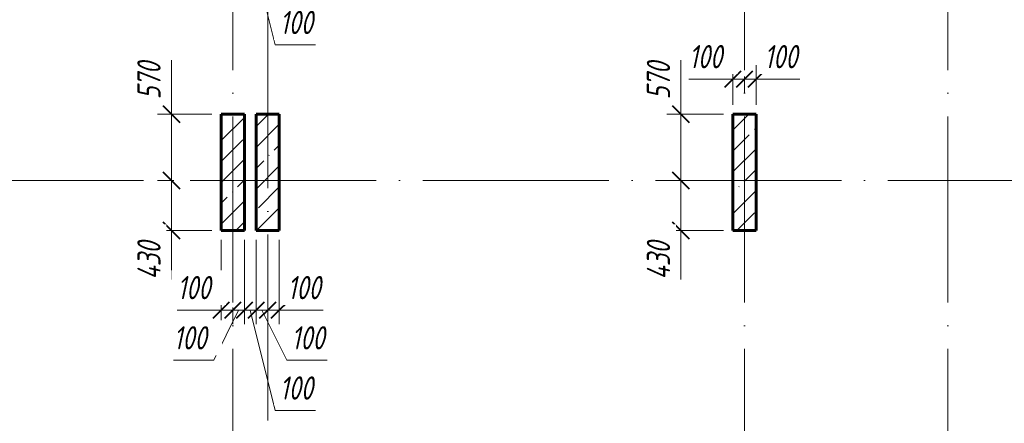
# Model space of a CAD drawing. Header units: millimetres. Extents: x 6092 to 73550, y -4371 to 20491.
# Tile 11 of 26: x 39267 to 47734, y 1211 to 4684. Entities that reach past the tile are written whole.
import ezdxf

# ---------------------------------------------------------------- set-up
doc = ezdxf.new("R2010")
doc.units = ezdxf.units.MM
doc.linetypes.add('ADSK_Линия сетки', pattern=[2000, 1600, -200, 0, -200])
for name, color, linetype, lineweight in [('A-____-____-DIMS', 211, 'Continuous', 9), ('A-____-____-DIMS-80', 211, 'Continuous', 9), ('S-COLS-____-MCUT', 52, 'Continuous', 40), ('S-COLS-____-OTLN', 52, 'Continuous', 18), ('S-GRID-____-OTLN', 1, 'Continuous', 9)]:
    doc.layers.add(name, color=color, linetype=linetype, lineweight=lineweight)
doc.styles.add('GOST Common_I_2', font='GOST_Common Italic.ttf', dxfattribs={"width": 0.8, "height": 200})
doc.dimstyles.new('ADSK_Округление_5мм__Узкий_', dxfattribs={"dimscale": 304.8, "dimtxt": 0.659918, "dimasz": 0.472441, "dimexe": 0.393701, "dimexo": 0.000861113, "dimgap": 0.104987, "dimtad": 1, "dimdec": 0, "dimlfac": 304.8, "dimrnd": 5, "dimdsep": 46, "dimtxsty": 'GOST Common_I_2', "dimblk1": 'OBLIQUE', "dimblk2": 'OBLIQUE', "dimsah": 1, "dimcen": 0.09, "dimdle": 0.393701, "dimazin": 0, "dimtfac": 1, "dimtdec": 4, "dimtix": 1, "dimtmove": 1, "dimatfit": 3, "dimfxl": 1, "dimtvp": 1, "dimtfill": 1, "dimtolj": 1, "dimtzin": 0, "dimlwd": 20, "dimlwe": 20, "dimarcsym": 2})
pattern_1 = [(45, (16130.72, 8588.57), (-179.6051, 179.6051), []), (45, (16310.33, 8588.57), (-179.6051, 179.6051), [317.5, -63.5, 2.682, -60.818])]

# ---------------------------------------------------------------- blocks, each defined once
blk = doc.blocks.new('DIMBLOCK127-КЖ1_ПЭ_ВЭ8_Опалубка_Пилоны')
at = {"layer": 'A-____-____-DIMS-80', "lineweight": 20}
for p, q in [((44953.5, 4335.8), (44953.5, 3958.2)), ((44953.5, 3990), (44953.5, 3300)), ((44953.5, 3958.2), (44953.5, 3585)), ((44953.5, 3870), (44833.5, 3870)), ((44953.5, 3870), (45320, 3870)), ((44953.5, 3300), (44833.5, 3300)), ((44953.5, 3300), (44975.3, 3300))]:
    blk.add_line(p, q, dxfattribs=at)
at = {"layer": 'A-____-____-DIMS-80', "lineweight": 40}
for p, q in [((44953.5, 3870), (44881.5, 3942)), ((44953.5, 3870), (45025.5, 3798)), ((44953.5, 3300), (44881.5, 3372)), ((44953.5, 3300), (45025.5, 3228))]:
    blk.add_line(p, q, dxfattribs=at)
at = {"layer": 'A-____-____-DIMS-80', "color": 0, "lineweight": 20, "insert": (44660.1, 3998.2), "char_height": 200, "width": 405.013, "attachment_point": 1, "rotation": 90, "line_spacing_factor": 1.022761, "style": 'GOST Common_I_2', "bg_fill": 3, "box_fill_scale": 1.25, "bg_fill_color": 256, "bg_fill_true_color": 13158600, "bg_fill_transparency": 0}
blk.add_mtext('570', dxfattribs=at)
blk = doc.blocks.new('_Oblique')
at = {"color": 0, "linetype": 'ByBlock', "lineweight": -2}
blk.add_line((-0.5, -0.5), (0.5, 0.5), dxfattribs=at)
blk = doc.blocks.new('DIMBLOCK128-КЖ1_ПЭ_ВЭ8_Опалубка_Пилоны')
at = {"layer": 'A-____-____-DIMS-80', "lineweight": 40}
for p, q in [((44953.5, 3300), (44881.5, 3372)), ((44953.5, 3300), (45025.5, 3228)), ((44953.5, 2870), (44881.5, 2942)), ((44953.5, 2870), (45025.5, 2798))]:
    blk.add_line(p, q, dxfattribs=at)
at = {"layer": 'A-____-____-DIMS-80', "lineweight": 20}
for p, q in [((44953.5, 3300), (44833.5, 3300)), ((44953.5, 3300), (44953.5, 2750)), ((44953.5, 3300), (44975.3, 3300)), ((44953.5, 2842.8), (44953.5, 3085)), ((44953.5, 2870), (44833.5, 2870)), ((44953.5, 2870), (45320, 2870)), ((44953.5, 2448.2), (44953.5, 2842.8))]:
    blk.add_line(p, q, dxfattribs=at)
at = {"layer": 'A-____-____-DIMS-80', "color": 0, "lineweight": 20, "insert": (44660.1, 2448.2), "char_height": 200, "width": 425.469, "attachment_point": 1, "rotation": 90, "line_spacing_factor": 1.022761, "style": 'GOST Common_I_2', "bg_fill": 3, "box_fill_scale": 1.25, "bg_fill_color": 256, "bg_fill_true_color": 13158600, "bg_fill_transparency": 0}
blk.add_mtext('430', dxfattribs=at)
blk = doc.blocks.new('DIMBLOCK129-КЖ1_ПЭ_ВЭ8_Опалубка_Пилоны')
at = {"layer": 'A-____-____-DIMS-80', "lineweight": 20}
for p, q in [((45400, 4172.6), (45400, 4292.6)), ((45022.7, 4172.6), (45369.6, 4172.6)), ((45280, 4172.6), (45500, 4172.6)), ((45369.6, 4172.6), (45450, 4172.6)), ((45400, 4172.6), (45400, 3950)), ((45500, 4172.6), (45500, 4194.4)), ((45500, 4172.6), (45500, 4052.6))]:
    blk.add_line(p, q, dxfattribs=at)
at = {"layer": 'A-____-____-DIMS-80', "lineweight": 40}
for p, q in [((45400, 4172.6), (45472, 4244.6)), ((45500, 4172.6), (45572, 4244.6)), ((45400, 4172.6), (45328, 4100.6)), ((45500, 4172.6), (45428, 4100.6))]:
    blk.add_line(p, q, dxfattribs=at)
at = {"layer": 'A-____-____-DIMS-80', "color": 0, "lineweight": 20, "insert": (45022.7, 4466), "char_height": 200, "width": 368.194, "attachment_point": 1, "line_spacing_factor": 1.022761, "style": 'GOST Common_I_2', "bg_fill": 3, "box_fill_scale": 1.25, "bg_fill_color": 256, "bg_fill_true_color": 13158600, "bg_fill_transparency": 0}
blk.add_mtext('100', dxfattribs=at)
blk = doc.blocks.new('DIMBLOCK130-КЖ1_ПЭ_ВЭ8_Опалубка_Пилоны')
at = {"layer": 'A-____-____-DIMS-80', "lineweight": 40}
for p, q in [((45500, 4172.6), (45572, 4244.6)), ((45600, 4172.6), (45672, 4244.6)), ((45500, 4172.6), (45428, 4100.6)), ((45600, 4172.6), (45528, 4100.6))]:
    blk.add_line(p, q, dxfattribs=at)
at = {"layer": 'A-____-____-DIMS-80', "lineweight": 20}
for p, q in [((45600, 4172.6), (45600, 4292.6)), ((45500, 4172.6), (45500, 4194.4)), ((45500, 4172.6), (45720, 4172.6)), ((45500, 4172.6), (45500, 4052.6)), ((45630.4, 4172.6), (45550, 4172.6)), ((45600, 4172.6), (45600, 3950)), ((45977.3, 4172.6), (45630.4, 4172.6))]:
    blk.add_line(p, q, dxfattribs=at)
at = {"layer": 'A-____-____-DIMS-80', "color": 0, "lineweight": 20, "insert": (45670.4, 4466), "char_height": 200, "width": 368.194, "attachment_point": 1, "line_spacing_factor": 1.022761, "style": 'GOST Common_I_2', "bg_fill": 3, "box_fill_scale": 1.25, "bg_fill_color": 256, "bg_fill_true_color": 13158600, "bg_fill_transparency": 0}
blk.add_mtext('100', dxfattribs=at)
blk = doc.blocks.new('DIMBLOCK135-КЖ1_ПЭ_ВЭ8_Опалубка_Пилоны')
at = {"layer": 'A-____-____-DIMS-80', "lineweight": 20}
for p, q in [((40572.4, 4335.8), (40572.4, 3958.2)), ((40572.4, 3990), (40572.4, 3300)), ((40572.4, 3958.2), (40572.4, 3585)), ((40572.4, 3870), (40452.4, 3870)), ((40572.4, 3870), (40920, 3870)), ((40572.4, 3300), (40452.4, 3300)), ((40572.4, 3300), (40594.2, 3300))]:
    blk.add_line(p, q, dxfattribs=at)
at = {"layer": 'A-____-____-DIMS-80', "lineweight": 40}
for p, q in [((40572.4, 3870), (40500.4, 3942)), ((40572.4, 3870), (40644.4, 3798)), ((40572.4, 3300), (40500.4, 3372)), ((40572.4, 3300), (40644.4, 3228))]:
    blk.add_line(p, q, dxfattribs=at)
at = {"layer": 'A-____-____-DIMS-80', "color": 0, "lineweight": 20, "insert": (40279, 3998.2), "char_height": 200, "width": 405.013, "attachment_point": 1, "rotation": 90, "line_spacing_factor": 1.022761, "style": 'GOST Common_I_2', "bg_fill": 3, "box_fill_scale": 1.25, "bg_fill_color": 256, "bg_fill_true_color": 13158600, "bg_fill_transparency": 0}
blk.add_mtext('570', dxfattribs=at)
blk = doc.blocks.new('DIMBLOCK136-КЖ1_ПЭ_ВЭ8_Опалубка_Пилоны')
at = {"layer": 'A-____-____-DIMS-80', "lineweight": 40}
for p, q in [((40572.4, 3300), (40500.4, 3372)), ((40572.4, 3300), (40644.4, 3228)), ((40572.4, 2870), (40500.4, 2942)), ((40572.4, 2870), (40644.4, 2798))]:
    blk.add_line(p, q, dxfattribs=at)
at = {"layer": 'A-____-____-DIMS-80', "lineweight": 20}
for p, q in [((40572.4, 3300), (40452.4, 3300)), ((40572.4, 3300), (40572.4, 2750)), ((40572.4, 3300), (40594.2, 3300)), ((40572.4, 2842.8), (40572.4, 3085)), ((40572.4, 2870), (40452.4, 2870)), ((40572.4, 2870), (40920, 2870)), ((40572.4, 2448.2), (40572.4, 2842.8))]:
    blk.add_line(p, q, dxfattribs=at)
at = {"layer": 'A-____-____-DIMS-80', "color": 0, "lineweight": 20, "insert": (40279, 2448.2), "char_height": 200, "width": 425.469, "attachment_point": 1, "rotation": 90, "line_spacing_factor": 1.022761, "style": 'GOST Common_I_2', "bg_fill": 3, "box_fill_scale": 1.25, "bg_fill_color": 256, "bg_fill_true_color": 13158600, "bg_fill_transparency": 0}
blk.add_mtext('430', dxfattribs=at)
blk = doc.blocks.new('DIMBLOCK137-КЖ1_ПЭ_ВЭ8_Опалубка_Пилоны')
at = {"layer": 'A-____-____-DIMS-80', "lineweight": 20}
for p, q in [((41000, 2185), (41000, 2790)), ((41100, 2185), (41100, 2206.8)), ((40622.7, 2185), (40969.6, 2185)), ((40880, 2185), (41100, 2185)), ((40969.6, 2185), (41050, 2185)), ((41000, 2185), (41000, 2065)), ((41100, 2185), (41100, 2065))]:
    blk.add_line(p, q, dxfattribs=at)
at = {"layer": 'A-____-____-DIMS-80', "lineweight": 40}
for p, q in [((41000, 2185), (41072, 2257)), ((41100, 2185), (41172, 2257)), ((41000, 2185), (40928, 2113)), ((41100, 2185), (41028, 2113))]:
    blk.add_line(p, q, dxfattribs=at)
at = {"layer": 'A-____-____-DIMS-80', "color": 0, "lineweight": 20, "insert": (40622.7, 2478.4), "char_height": 200, "width": 368.194, "attachment_point": 1, "line_spacing_factor": 1.022761, "style": 'GOST Common_I_2', "bg_fill": 3, "box_fill_scale": 1.25, "bg_fill_color": 256, "bg_fill_true_color": 13158600, "bg_fill_transparency": 0}
blk.add_mtext('100', dxfattribs=at)
blk = doc.blocks.new('DIMBLOCK138-КЖ1_ПЭ_ВЭ8_Опалубка_Пилоны')
at = {"layer": 'A-____-____-DIMS-80', "lineweight": 20}
for p, q in [((41200, 2185), (41200, 2790)), ((41100, 2185), (41100, 2206.8)), ((40936.4, 1753), (41150, 2185)), ((41100, 2185), (41200, 2185)), ((41100, 2185), (41100, 2065)), ((41200, 2185), (41200, 2065)), ((40589.6, 1753), (40936.4, 1753))]:
    blk.add_line(p, q, dxfattribs=at)
at = {"layer": 'A-____-____-DIMS-80', "lineweight": 40}
for p, q in [((41100, 2185), (41172, 2257)), ((41200, 2185), (41272, 2257)), ((41100, 2185), (41028, 2113)), ((41200, 2185), (41128, 2113))]:
    blk.add_line(p, q, dxfattribs=at)
at = {"layer": 'A-____-____-DIMS-80', "color": 0, "lineweight": 20, "insert": (40589.6, 2046.4), "char_height": 200, "width": 368.194, "attachment_point": 1, "line_spacing_factor": 1.022761, "style": 'GOST Common_I_2', "bg_fill": 3, "box_fill_scale": 1.25, "bg_fill_color": 256, "bg_fill_true_color": 13158600, "bg_fill_transparency": 0}
blk.add_mtext('100', dxfattribs=at)
blk = doc.blocks.new('DIMBLOCK139-КЖ1_ПЭ_ВЭ8_Опалубка_Пилоны')
at = {"layer": 'A-____-____-DIMS-80', "lineweight": 20}
for p, q in [((41200, 2185), (41200, 2790)), ((41300, 2185), (41300, 2790)), ((41200, 2185), (41300, 2185)), ((41200, 2185), (41200, 2065)), ((41463.6, 1321), (41250, 2185)), ((41300, 2185), (41300, 2065)), ((41810.4, 1321), (41463.6, 1321))]:
    blk.add_line(p, q, dxfattribs=at)
at = {"layer": 'A-____-____-DIMS-80', "lineweight": 40}
for p, q in [((41200, 2185), (41272, 2257)), ((41300, 2185), (41372, 2257)), ((41200, 2185), (41128, 2113)), ((41300, 2185), (41228, 2113))]:
    blk.add_line(p, q, dxfattribs=at)
at = {"layer": 'A-____-____-DIMS-80', "color": 0, "lineweight": 20, "insert": (41503.6, 1614.4), "char_height": 200, "width": 368.194, "attachment_point": 1, "line_spacing_factor": 1.022761, "style": 'GOST Common_I_2', "bg_fill": 3, "box_fill_scale": 1.25, "bg_fill_color": 256, "bg_fill_true_color": 13158600, "bg_fill_transparency": 0}
blk.add_mtext('100', dxfattribs=at)
blk = doc.blocks.new('DIMBLOCK140-КЖ1_ПЭ_ВЭ8_Опалубка_Пилоны')
at = {"layer": 'A-____-____-DIMS-80', "lineweight": 20}
for p, q in [((41300, 2185), (41300, 2790)), ((41400, 2185), (41400, 2206.8)), ((41300, 2185), (41400, 2185)), ((41300, 2185), (41300, 2065)), ((41563.6, 1753), (41350, 2185)), ((41400, 2185), (41400, 2065)), ((41910.4, 1753), (41563.6, 1753))]:
    blk.add_line(p, q, dxfattribs=at)
at = {"layer": 'A-____-____-DIMS-80', "lineweight": 40}
for p, q in [((41300, 2185), (41372, 2257)), ((41400, 2185), (41472, 2257)), ((41300, 2185), (41228, 2113)), ((41400, 2185), (41328, 2113))]:
    blk.add_line(p, q, dxfattribs=at)
at = {"layer": 'A-____-____-DIMS-80', "color": 0, "lineweight": 20, "insert": (41603.6, 2046.4), "char_height": 200, "width": 368.194, "attachment_point": 1, "line_spacing_factor": 1.022761, "style": 'GOST Common_I_2', "bg_fill": 3, "box_fill_scale": 1.25, "bg_fill_color": 256, "bg_fill_true_color": 13158600, "bg_fill_transparency": 0}
blk.add_mtext('100', dxfattribs=at)
blk = doc.blocks.new('DIMBLOCK141-КЖ1_ПЭ_ВЭ8_Опалубка_Пилоны')
at = {"layer": 'A-____-____-DIMS-80', "lineweight": 20}
for p, q in [((41500, 2185), (41500, 2790)), ((41400, 2185), (41400, 2206.8)), ((41400, 2185), (41620, 2185)), ((41400, 2185), (41400, 2065)), ((41530.4, 2185), (41450, 2185)), ((41500, 2185), (41500, 2065)), ((41877.3, 2185), (41530.4, 2185))]:
    blk.add_line(p, q, dxfattribs=at)
at = {"layer": 'A-____-____-DIMS-80', "lineweight": 40}
for p, q in [((41400, 2185), (41472, 2257)), ((41500, 2185), (41572, 2257)), ((41400, 2185), (41328, 2113)), ((41500, 2185), (41428, 2113))]:
    blk.add_line(p, q, dxfattribs=at)
at = {"layer": 'A-____-____-DIMS-80', "color": 0, "lineweight": 20, "insert": (41570.4, 2478.4), "char_height": 200, "width": 368.194, "attachment_point": 1, "line_spacing_factor": 1.022761, "style": 'GOST Common_I_2', "bg_fill": 3, "box_fill_scale": 1.25, "bg_fill_color": 256, "bg_fill_true_color": 13158600, "bg_fill_transparency": 0}
blk.add_mtext('100', dxfattribs=at)
blk = doc.blocks.new('DIMBLOCK146-КЖ1_ПЭ_ВЭ8_Опалубка_Пилоны')
at = {"layer": 'A-____-____-DIMS-80', "lineweight": 20}
for p, q in [((41200, 5330.8), (41200, 5790)), ((41300, 5330.8), (41300, 5790)), ((41200, 5330.8), (41300, 5330.8)), ((41200, 5330.8), (41200, 5210.8)), ((41463.6, 4466.8), (41250, 5330.8)), ((41300, 5330.8), (41300, 5210.8)), ((41810.4, 4466.8), (41463.6, 4466.8))]:
    blk.add_line(p, q, dxfattribs=at)
at = {"layer": 'A-____-____-DIMS-80', "lineweight": 40}
for p, q in [((41200, 5330.8), (41272, 5402.8)), ((41300, 5330.8), (41372, 5402.8)), ((41200, 5330.8), (41128, 5258.8)), ((41300, 5330.8), (41228, 5258.8))]:
    blk.add_line(p, q, dxfattribs=at)
at = {"layer": 'A-____-____-DIMS-80', "color": 0, "lineweight": 20, "insert": (41503.6, 4760.2), "char_height": 200, "width": 368.194, "attachment_point": 1, "line_spacing_factor": 1.022761, "style": 'GOST Common_I_2', "bg_fill": 3, "box_fill_scale": 1.25, "bg_fill_color": 256, "bg_fill_true_color": 13158600, "bg_fill_transparency": 0}
blk.add_mtext('100', dxfattribs=at)

msp = doc.modelspace()

# ---------------------------------------------------------------- hatches: boundary and pattern name
at = {"layer": 'S-COLS-____-OTLN', "lineweight": 9}
h = msp.add_hatch(dxfattribs=at)
h.set_pattern_fill('FP_1', color=256, style=0, pattern_type=2)
h.set_pattern_definition(pattern_1)
h.paths.add_polyline_path([(40999.9984, 2869.9996), (41199.9984, 2869.9996), (41199.9984, 3869.9996), (40999.9984, 3869.9996)])
h = msp.add_hatch(dxfattribs=at)
h.set_pattern_fill('FP_1', color=256, style=0, pattern_type=2)
h.set_pattern_definition(pattern_1)
h.paths.add_polyline_path([(41299.9992, 2869.9996), (41499.9992, 2869.9996), (41499.9992, 3869.9996), (41299.9992, 3869.9996)])
h = msp.add_hatch(dxfattribs=at)
h.set_pattern_fill('FP_1', color=256, style=0, pattern_type=2)
h.set_pattern_definition(pattern_1)
h.paths.add_polyline_path([(45400, 2869.9996), (45600, 2869.9996), (45600, 3869.9996), (45400, 3869.9996)])

# ---------------------------------------------------------------- linework, layer by layer
at = {"layer": 'S-COLS-____-MCUT', "lineweight": 60}
for p, q in [((41199.9984, 3869.9996), (40999.9984, 3869.9996)), ((40999.9984, 3869.9996), (40999.9984, 2869.9996)), ((41199.9984, 2869.9996), (41199.9984, 3869.9996)), ((41499.9992, 3869.9996), (41299.9992, 3869.9996)), ((41299.9992, 3869.9996), (41299.9992, 2869.9996)), ((41499.9992, 2869.9996), (41499.9992, 3869.9996)), ((45600, 3869.9996), (45400, 3869.9996)), ((45400, 3869.9996), (45400, 2869.9996)), ((45600, 2869.9996), (45600, 3869.9996)), ((40999.9984, 2869.9996), (41199.9984, 2869.9996)), ((41299.9992, 2869.9996), (41499.9992, 2869.9996)), ((45400, 2869.9996), (45600, 2869.9996))]:
    msp.add_line(p, q, dxfattribs=at)
at = {"layer": 'S-GRID-____-OTLN', "linetype": 'ADSK_Линия сетки'}
for p, q in [((41100, 19851.1002), (41100, -3717.186)), ((45500, 19851.1002), (45500, -3717.186)), ((47250, 19851.1002), (47250, -3717.186)), ((41400, 18835.1002), (41400, -2701.186)), ((6731.5249, 3300), (72652.3528, 3300))]:
    msp.add_line(p, q, dxfattribs=at)

# ---------------------------------------------------------------- next in the draw order: dimensions: what is measured, and where the dimension line sits
at = {"layer": 'A-____-____-DIMS', "lineweight": 20}
dim = msp.add_linear_dim(base=(41299.9992, 5330.8208), p1=(41199.9984, 5869.9996), p2=(41299.9992, 5869.9996), dimstyle='ADSK_Округление_5мм__Узкий_', override={"dimpost": '<>', "dimfxl": 100.00078}, dxfattribs=at)
dim.commit()
dim.dimension.update_dxf_attribs({"geometry": 'DIMBLOCK146-КЖ1_ПЭ_ВЭ8_Опалубка_Пилоны', "text_midpoint": (41687.6861, 4626.8531), "dimtype": 160})
for base, p1, p2, override, picture, middle in [((40572.3821, 3300), (40999.9984, 3869.9996), (40674.2055, 3300), {"dimpost": '<>', "dimfxl": 656.536854}, 'DIMBLOCK135-КЖ1_ПЭ_ВЭ8_Опалубка_Пилоны', (40412.3498, 4200.7507)), ((44953.5115, 3300), (45400, 3869.9996), (45055.3348, 3300), {"dimpost": '<>', "dimfxl": 666.103338}, 'DIMBLOCK127-КЖ1_ПЭ_ВЭ8_Опалубка_Пилоны', (44793.4791, 4200.7507))]:
    dim = msp.add_linear_dim(base=base, p1=p1, p2=p2, angle=90, dimstyle='ADSK_Округление_5мм__Узкий_', override=override, dxfattribs=at)
    dim.commit()
    dim.dimension.update_dxf_attribs({"geometry": picture, "text_midpoint": middle, "dimtype": 160, "text_rotation": 90})

# ---------------------------------------------------------------- next in the draw order: dimensions: what is measured, and where the dimension line sits
dim = msp.add_linear_dim(base=(45500, 4172.5964), p1=(45400, 3869.9996), p2=(45500, 4274.4198), dimstyle='ADSK_Округление_5мм__Узкий_', override={"dimpost": '<>', "dimfxl": 416.600119}, dxfattribs=at)
dim.commit()
dim.dimension.update_dxf_attribs({"geometry": 'DIMBLOCK129-КЖ1_ПЭ_ВЭ8_Опалубка_Пилоны', "text_midpoint": (45206.8304, 4332.6287), "dimtype": 160})
for base, p1, p2, override, picture, middle in [((40572.3821, 2869.9996), (40674.2055, 3300), (40999.9984, 2869.9996), {"dimpost": '<>', "dimfxl": 539.482504}, 'DIMBLOCK136-КЖ1_ПЭ_ВЭ8_Опалубка_Пилоны', (40412.3498, 2660.9816)), ((44953.5115, 2869.9996), (45055.3348, 3300), (45400, 2869.9996), {"dimpost": '<>', "dimfxl": 551.084738}, 'DIMBLOCK128-КЖ1_ПЭ_ВЭ8_Опалубка_Пилоны', (44793.4791, 2660.9816))]:
    dim = msp.add_linear_dim(base=base, p1=p1, p2=p2, angle=90, dimstyle='ADSK_Округление_5мм__Узкий_', override=override, dxfattribs=at)
    dim.commit()
    dim.dimension.update_dxf_attribs({"geometry": picture, "text_midpoint": middle, "dimtype": 160, "text_rotation": 90})

# ---------------------------------------------------------------- next in the draw order: dimensions: what is measured, and where the dimension line sits
for base, p1, p2, override, picture, middle in [((45600, 4172.5964), (45500, 4274.4198), (45600, 3869.9996), {"dimpost": '<>', "dimfxl": 416.600119}, 'DIMBLOCK130-КЖ1_ПЭ_ВЭ8_Опалубка_Пилоны', (45854.5353, 4332.6287)), ((41100, 2185.0004), (40999.9984, 2869.9996), (41100, 2286.8238), {"dimpost": '<>', "dimfxl": 591.687731}, 'DIMBLOCK137-КЖ1_ПЭ_ВЭ8_Опалубка_Пилоны', (40806.8288, 2345.0327))]:
    dim = msp.add_linear_dim(base=base, p1=p1, p2=p2, dimstyle='ADSK_Округление_5мм__Узкий_', override=override, dxfattribs=at)
    dim.commit()
    dim.dimension.update_dxf_attribs({"geometry": picture, "text_midpoint": middle, "dimtype": 160})

# ---------------------------------------------------------------- next in the draw order: dimensions: what is measured, and where the dimension line sits
dim = msp.add_linear_dim(base=(41199.9984, 2185.0004), p1=(41100, 2286.8238), p2=(41199.9984, 2869.9996), dimstyle='ADSK_Округление_5мм__Узкий_', override={"dimpost": '<>', "dimfxl": 591.687204}, dxfattribs=at)
dim.commit()
dim.dimension.update_dxf_attribs({"geometry": 'DIMBLOCK138-КЖ1_ПЭ_ВЭ8_Опалубка_Пилоны', "text_midpoint": (40773.6776, 1913.0327), "dimtype": 160})

# ---------------------------------------------------------------- next in the draw order: dimensions: what is measured, and where the dimension line sits
dim = msp.add_linear_dim(base=(41299.9992, 2185.0004), p1=(41199.9984, 2869.9996), p2=(41299.9992, 2869.9996), dimstyle='ADSK_Округление_5мм__Узкий_', override={"dimpost": '<>', "dimfxl": 100.00078}, dxfattribs=at)
dim.commit()
dim.dimension.update_dxf_attribs({"geometry": 'DIMBLOCK139-КЖ1_ПЭ_ВЭ8_Опалубка_Пилоны', "text_midpoint": (41687.6861, 1481.0327), "dimtype": 160})

# ---------------------------------------------------------------- next in the draw order: dimensions: what is measured, and where the dimension line sits
dim = msp.add_linear_dim(base=(41400, 2185.0004), p1=(41299.9992, 2869.9996), p2=(41400, 2286.8238), dimstyle='ADSK_Округление_5мм__Узкий_', override={"dimpost": '<>', "dimfxl": 591.687599}, dxfattribs=at)
dim.commit()
dim.dimension.update_dxf_attribs({"geometry": 'DIMBLOCK140-КЖ1_ПЭ_ВЭ8_Опалубка_Пилоны', "text_midpoint": (41787.6869, 1913.0327), "dimtype": 160})

# ---------------------------------------------------------------- next in the draw order: dimensions: what is measured, and where the dimension line sits
dim = msp.add_linear_dim(base=(41499.9992, 2185.0004), p1=(41400, 2286.8238), p2=(41499.9992, 2869.9996), dimstyle='ADSK_Округление_5мм__Узкий_', override={"dimpost": '<>', "dimfxl": 591.687335}, dxfattribs=at)
dim.commit()
dim.dimension.update_dxf_attribs({"geometry": 'DIMBLOCK141-КЖ1_ПЭ_ВЭ8_Опалубка_Пилоны', "text_midpoint": (41754.5345, 2345.0327), "dimtype": 160})

doc.saveas('drawing.dxf')
